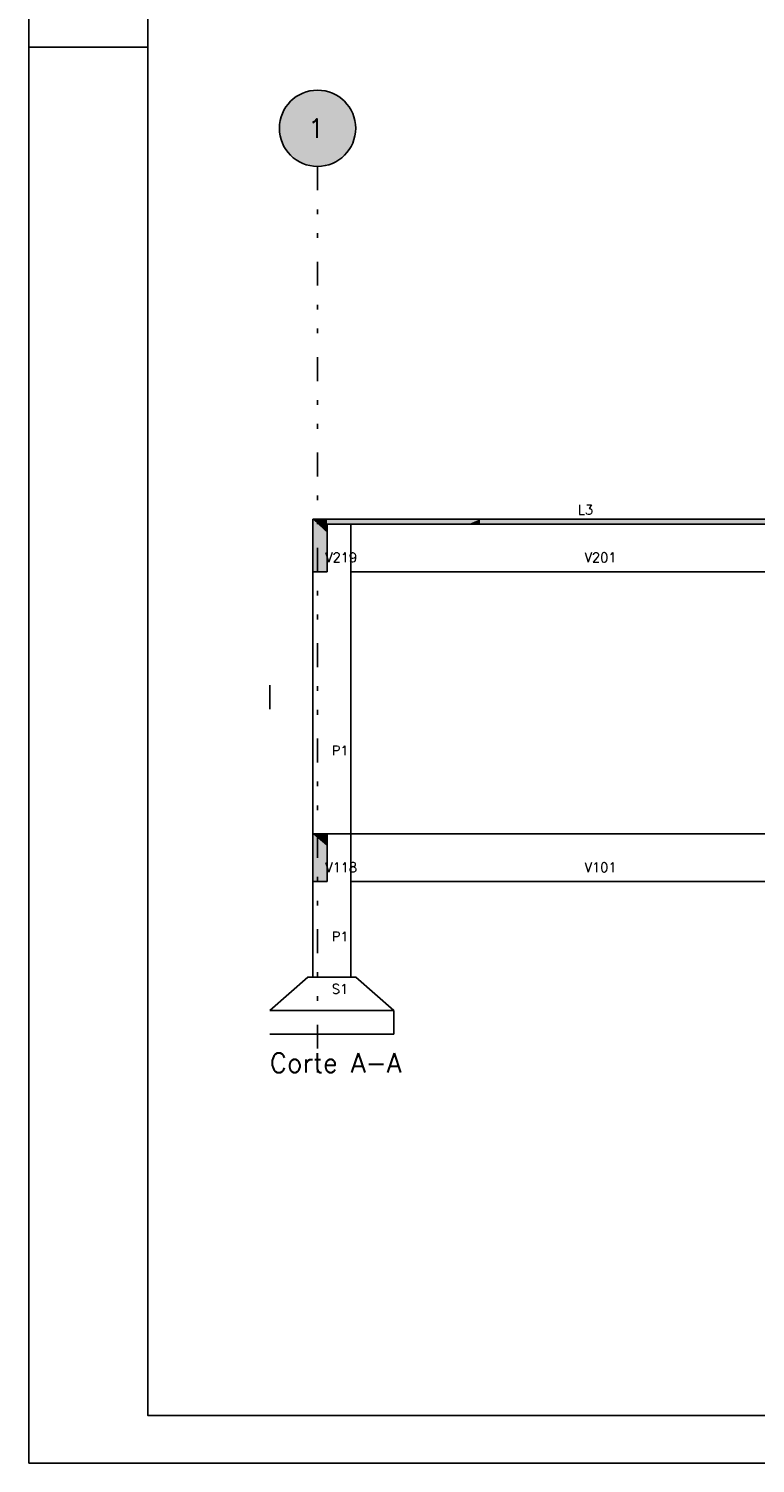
# Model space of a CAD drawing. Extents: x 0 to 84.1, y 0 to 59.4.
# Tile 1 of 8: x 0 to 15.2, y 0 to 30.1. Entities that reach past the tile are written whole.
import ezdxf

# ---------------------------------------------------------------- set-up
doc = ezdxf.new("R2010")
doc.units = 0
doc.header["$MEASUREMENT"] = 0
doc.linetypes.add('ESTILO_TQS_0004', pattern=[2, 0.5, -0.4, 0.1, -0.4, 0.1, -0.5])
for name, color, linetype in [('1', 1, 'CONTINUOUS'), ('2', 2, 'CONTINUOUS'), ('6', 6, 'CONTINUOUS'), ('9', 9, 'CONTINUOUS')]:
    doc.layers.add(name, color=color, linetype=linetype)
doc.styles.get("Standard").update_dxf_attribs({"font": 'ROMANS.SHX'})

msp = doc.modelspace()

# ---------------------------------------------------------------- linework, layer by layer
at = {"layer": '1', "linetype": 'ESTILO_TQS_0004'}
msp.add_line((6.056, 27.199), (6.056, 8.199), dxfattribs=at)
at = {"layer": '2', "linetype": 'Continuous'}
for p, q in [((0, 59.4), (0, 0)), ((0, 29.7), (0.5, 29.7)), ((0.5, 29.7), (1.5, 29.7)), ((1.5, 29.7), (2.5, 29.7)), ((0, 0), (84.1, 0))]:
    msp.add_line(p, q, dxfattribs=at)
msp.add_lwpolyline([(83.1, 1), (2.5, 1), (2.5, 58.4), (83.1, 58.4), (83.1, 1)], dxfattribs=at)
msp.add_circle((6.056, 27.999), 0.8, dxfattribs=at)
at = {"layer": '6', "linetype": 'Continuous'}
for p, q in [((5.956, 19.799), (5.956, 18.699)), ((6.256, 19.799), (5.956, 19.799)), ((5.956, 19.799), (5.956, 13.199)), ((9.464, 19.799), (6.256, 19.799)), ((6.256, 19.519), (6.256, 19.699)), ((6.256, 19.699), (6.628, 19.699)), ((6.628, 19.699), (6.756, 19.699)), ((6.756, 19.699), (9.227, 19.699)), ((6.756, 13.199), (6.756, 19.699)), ((9.227, 19.699), (9.31, 19.699)), ((9.31, 19.699), (9.464, 19.699)), ((16.556, 19.799), (9.464, 19.799)), ((9.464, 19.699), (13.892, 19.699)), ((13.892, 19.699), (16.556, 19.699)), ((6.256, 18.699), (6.256, 19.519)), ((5.956, 18.699), (6.032, 18.699)), ((6.032, 18.699), (6.256, 18.699)), ((6.756, 18.699), (16.556, 18.699)), ((5.056, 16.318), (5.056, 15.818)), ((5.956, 13.199), (5.956, 12.199)), ((6.256, 13.199), (5.956, 13.199)), ((5.956, 13.199), (5.956, 10.199)), ((5.956, 13.199), (6.756, 13.199)), ((6.256, 12.944), (6.256, 13.199)), ((6.756, 13.199), (6.256, 13.199)), ((6.256, 12.199), (6.256, 12.944)), ((16.556, 13.199), (6.756, 13.199)), ((6.756, 10.199), (6.756, 13.199)), ((5.956, 12.199), (6.032, 12.199)), ((6.032, 12.199), (6.256, 12.199)), ((6.756, 12.199), (16.556, 12.199)), ((5.856, 10.199), (5.056, 9.499)), ((6.856, 10.199), (5.856, 10.199)), ((7.656, 9.499), (6.856, 10.199)), ((7.656, 9.499), (5.056, 9.499)), ((5.056, 9.499), (7.656, 9.499)), ((7.656, 8.999), (7.656, 9.499)), ((5.056, 8.999), (7.656, 8.999))]:
    msp.add_line(p, q, dxfattribs=at)
at = {"layer": '9', "linetype": 'Continuous'}
for points in [[(6.856, 27.999), (5.51, 28.584), (5.435, 28.504)], [(6.856, 27.999), (5.594, 28.653), (5.51, 28.584)], [(6.856, 27.999), (5.688, 28.71), (5.594, 28.653)], [(6.856, 27.999), (5.788, 28.753), (5.688, 28.71)], [(6.856, 27.999), (5.893, 28.783), (5.788, 28.753)], [(6.856, 27.999), (6.001, 28.797), (5.893, 28.783)], [(6.856, 27.999), (6.11, 28.797), (6.001, 28.797)], [(6.856, 27.999), (6.218, 28.783), (6.11, 28.797)], [(6.856, 27.999), (6.324, 28.753), (6.218, 28.783)], [(6.856, 27.999), (6.424, 28.71), (6.324, 28.753)], [(6.856, 27.999), (6.517, 28.653), (6.424, 28.71)], [(6.856, 27.999), (6.602, 28.584), (6.517, 28.653)], [(6.856, 27.999), (6.676, 28.504), (6.602, 28.584)], [(6.856, 27.999), (5.322, 28.318), (5.285, 28.215)], [(6.856, 27.999), (5.372, 28.415), (5.322, 28.318)], [(6.856, 27.999), (5.435, 28.504), (5.372, 28.415)], [(6.856, 27.999), (6.739, 28.415), (6.676, 28.504)], [(6.856, 27.999), (6.789, 28.318), (6.739, 28.415)], [(6.856, 27.999), (6.826, 28.215), (6.789, 28.318)], [(6.856, 27.999), (5.263, 28.108), (5.256, 27.999)], [(6.856, 27.999), (5.256, 27.999), (5.263, 27.89)], [(6.856, 27.999), (5.285, 28.215), (5.263, 28.108)], [(6.856, 27.999), (5.263, 27.89), (5.285, 27.783)], [(6.856, 27.999), (5.285, 27.783), (5.322, 27.681)], [(6.856, 27.999), (5.322, 27.681), (5.372, 27.584)], [(6.856, 27.999), (5.372, 27.584), (5.435, 27.494)], [(6.856, 27.999), (5.435, 27.494), (5.51, 27.415)], [(6.856, 27.999), (5.51, 27.415), (5.594, 27.346)], [(6.856, 27.999), (5.594, 27.346), (5.688, 27.289)], [(6.856, 27.999), (5.688, 27.289), (5.788, 27.246)], [(6.856, 27.999), (5.788, 27.246), (5.893, 27.216)], [(6.856, 27.999), (5.893, 27.216), (6.001, 27.201)], [(6.856, 27.999), (6.001, 27.201), (6.11, 27.201)], [(6.856, 27.999), (6.11, 27.201), (6.218, 27.216)], [(6.856, 27.999), (6.218, 27.216), (6.324, 27.246)], [(6.856, 27.999), (6.324, 27.246), (6.424, 27.289)], [(6.856, 27.999), (6.424, 27.289), (6.517, 27.346)], [(6.856, 27.999), (6.517, 27.346), (6.602, 27.415)], [(6.856, 27.999), (6.602, 27.415), (6.676, 27.494)], [(6.856, 27.999), (6.676, 27.494), (6.739, 27.584)], [(6.856, 27.999), (6.739, 27.584), (6.789, 27.681)], [(6.856, 27.999), (6.789, 27.681), (6.826, 27.783)], [(6.856, 27.999), (6.848, 28.108), (6.826, 28.215)], [(6.856, 27.999), (6.826, 27.783), (6.848, 27.89)], [(6.856, 27.999), (6.848, 27.89), (6.856, 27.999)], [(5.956, 19.799), (5.956, 18.98), (5.956, 18.699)], [(5.956, 19.799), (5.956, 18.699), (6.032, 18.699)], [(5.956, 19.799), (6.032, 18.699), (6.256, 18.699)], [(5.956, 19.799), (6.256, 18.699), (6.256, 19.519)], [(5.956, 19.799), (6.256, 19.519), (6.256, 19.799)], [(5.956, 19.799), (6.256, 19.799), (6.032, 19.799)], [(5.956, 19.799), (6.032, 19.799), (5.956, 19.799)], [(9.464, 19.799), (6.628, 19.799), (6.256, 19.799)], [(9.464, 19.799), (6.256, 19.799), (6.256, 19.725)], [(9.464, 19.799), (6.256, 19.725), (6.256, 19.699)], [(9.464, 19.799), (6.256, 19.699), (6.628, 19.699)], [(9.464, 19.799), (6.756, 19.799), (6.628, 19.799)], [(9.464, 19.799), (6.628, 19.699), (6.756, 19.699)], [(9.464, 19.799), (9.227, 19.799), (6.756, 19.799)], [(9.464, 19.799), (6.756, 19.699), (9.227, 19.699)], [(9.464, 19.799), (9.31, 19.799), (9.227, 19.799)], [(9.464, 19.799), (9.227, 19.699), (9.31, 19.699)], [(9.464, 19.799), (9.31, 19.699), (9.464, 19.699)], [(9.464, 19.799), (9.464, 19.699), (13.892, 19.699)], [(9.464, 19.799), (13.892, 19.699), (16.556, 19.699)], [(9.464, 19.799), (16.556, 19.699), (16.556, 19.727)], [(9.464, 19.799), (16.556, 19.727), (16.556, 19.799)], [(9.464, 19.799), (16.556, 19.799), (13.892, 19.799)], [(9.464, 19.799), (13.892, 19.799), (9.464, 19.799)], [(5.956, 13.199), (5.956, 12.454), (5.956, 12.199)], [(5.956, 13.199), (5.956, 12.199), (6.032, 12.199)], [(5.956, 13.199), (6.032, 12.199), (6.256, 12.199)], [(5.956, 13.199), (6.256, 12.199), (6.256, 12.944)], [(5.956, 13.199), (6.256, 12.944), (6.256, 13.199)], [(5.956, 13.199), (6.256, 13.199), (6.032, 13.199)], [(5.956, 13.199), (6.032, 13.199), (5.956, 13.199)]]:
    msp.add_solid(points, dxfattribs=at)

# ---------------------------------------------------------------- texts
at = {"layer": '1', "linetype": 'Continuous'}
for s, height, p in [('L3', 0.2, (11.517, 19.899)), ('V219', 0.2, (6.217, 18.899)), ('V201', 0.2, (11.656, 18.899)), ('P1', 0.2, (6.356, 14.849)), ('V118', 0.2, (6.217, 12.399)), ('V101', 0.2, (11.656, 12.399)), ('P1', 0.2, (6.356, 10.949)), ('S1', 0.2, (6.356, 9.849)), ('Corte A-A', 0.4, (5.056, 8.199))]:
    msp.add_text(s, height=height, dxfattribs=at).set_placement(p)
at = {"layer": '6', "linetype": 'Continuous'}
msp.add_text('1', height=0.4, dxfattribs=at).set_placement((5.856, 27.799))

doc.saveas('drawing.dxf')
